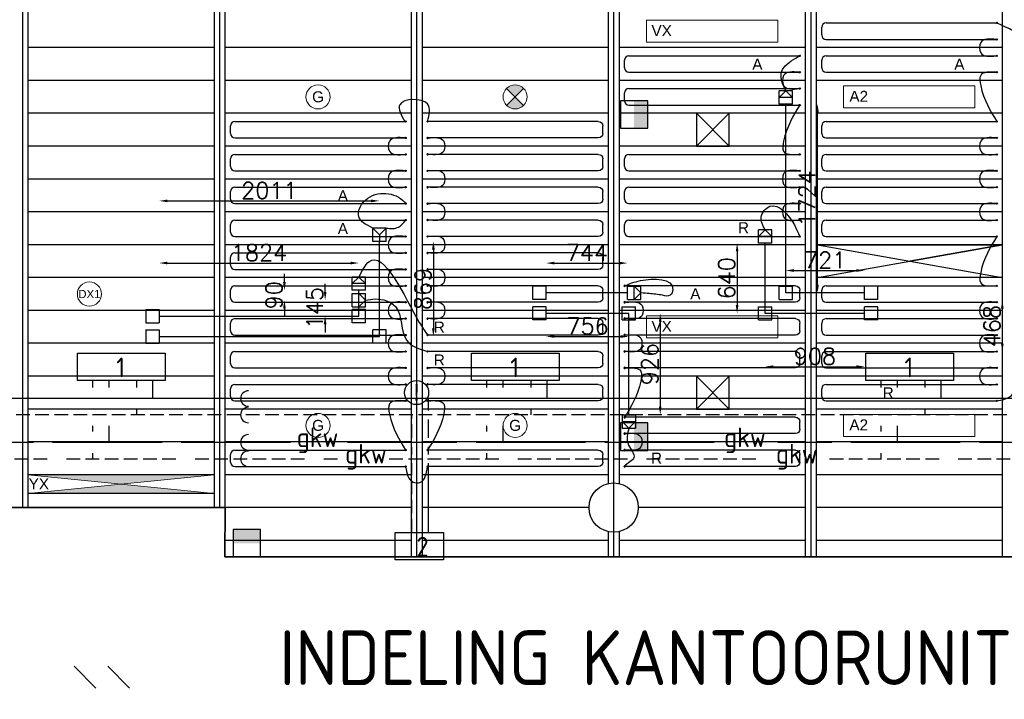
# Model space of a CAD drawing. Extents: x 7383 to 741080, y -570072 to -203000.
# Tile 12 of 45: x 346461 to 355454, y -267249 to -261044. Entities that reach past the tile are written whole.
import ezdxf

# ---------------------------------------------------------------- set-up
doc = ezdxf.new("R2010")
doc.units = 0
doc.header["$LTSCALE"] = 25
for name, pattern in [('2322105', [47, 40, -7]), ('2322106', [47, 5, -2, 5, -2, 5, -2, 5, -2, 5, -2, 5, -7]), ('2322107', [2000, 1000, 1000]), ('2322108', [7, 5, -2]), ('HIDDEN', [0.375, 0.25, -0.125])]:
    doc.linetypes.add(name, pattern=pattern)
doc.layers.get('0').update_dxf_attribs({"linetype": 'CONTINUOUS'})
doc.layers.get('DEFPOINTS').update_dxf_attribs({"linetype": 'CONTINUOUS'})
for name, color, linetype in [('000Vermogens2', 7, 'CONTINUOUS'), ('60', 7, 'CONTINUOUS'), ('7KADERHALMOS', 2, 'CONTINUOUS'), ('KP-bandraster', 5, 'CONTINUOUS'), ('KP-koppelingen', 6, 'CONTINUOUS'), ('KP-leidingen(aanvoer)', 5, 'CONTINUOUS'), ('KP-leidingen(retour)', 1, 'CONTINUOUS'), ('KP-Lucht aanvoer', 6, 'CONTINUOUS'), ('KP-lucht centreline', 2, 'CONTINUOUS'), ('KP-maatvoering', 7, 'CONTINUOUS'), ('KP-Melders', 3, 'CONTINUOUS'), ('KP-Oppervlak', 3, 'CONTINUOUS'), ('KP-panelen', 1, 'CONTINUOUS'), ('KP-registers', 4, 'CONTINUOUS'), ('KP-slangen', 7, 'CONTINUOUS'), ('KP-tekst', 7, 'CONTINUOUS'), ('SYM-W', 7, 'CONTINUOUS'), ('Thermostaat', 160, 'CONTINUOUS'), ('WL522---_VWA', 2, 'CONTINUOUS'), ('WL5501--', 130, 'CONTINUOUS'), ('WL5501--_GKW-A', 4, 'CONTINUOUS'), ('WL5501-GKW', 4, 'CONTINUOUS'), ('WL5502--', 130, 'CONTINUOUS'), ('WL5502--_GKW-R', 4, 'HIDDEN'), ('WL561---_AANVOER', 10, 'CONTINUOUS'), ('WL561---_RETOUR', 10, 'CONTINUOUS')]:
    doc.layers.add(name, color=color, linetype=linetype)
doc.layers.add('KP-Verlichting', color=2, linetype='CONTINUOUS', lineweight=18)
doc.styles.add('arial', font='ARIAL.TTF')
doc.styles.add('BURO-018', font='ISO96.shx', dxfattribs={"height": 90})
doc.styles.add('ISO', font='ISO.SHX')
doc.styles.add('VERWOL-1', font='ROMANS.SHX')
doc.dimstyles.new('MARTIN', dxfattribs={"dimscale": 0, "dimtxt": 50, "dimasz": 75, "dimexe": 4, "dimexo": 4, "dimgap": 20, "dimtad": 1, "dimdec": 0, "dimrnd": 0.01, "dimzin": 1, "dimdsep": 46, "dimtxsty": 'VERWOL-1', "dimcen": -25, "dimdle": 1, "dimclrd": 7, "dimclre": 2, "dimclrt": 7, "dimadec": 0, "dimazin": 0, "dimtfac": 1, "dimtdec": 0, "dimtix": 1, "dimtofl": 0, "dimtmove": 0, "dimatfit": 3, "dimldrblk": 'OBLIQUE', "dimfxl": 0, "dimtvp": 33.333333, "dimtolj": 1, "dimtzin": 1, "dimarcsym": 0})

# ---------------------------------------------------------------- blocks, each defined once
blk = doc.blocks.new('SW30485012')
at = {"color": 0, "linetype": 'Continuous'}
for p, q in [((-2.5, 2.5), (-2.5, -2.5)), ((2.5, 2.5), (-2.5, 2.5)), ((2.5, -2.5), (2.5, 2.5)), ((-2.5, -2.5), (2.5, -2.5))]:
    blk.add_line(p, q, dxfattribs=at)
blk.add_solid([(-2.5, 0), (2.5, 0), (-2.5, -2.5), (2.5, -2.5)], dxfattribs=at)
at = {"color": 0, "linetype": 'Continuous', "style": 'BURO-018', "flags": 1}
blk.add_attdef('W_ID', (0, 0), '', height=1.8, dxfattribs=at)
blk = doc.blocks.new('A$C7BF441B9')
at = {"layer": 'SYM-W', "color": 7}
for p, q in [((16671.7, -8048.1), (16871.7, -8248.1)), ((16979, -8048.1), (17179, -8248.1))]:
    blk.add_line(p, q, dxfattribs=at)
at = {"layer": 'SYM-W', "color": 2, "linetype": 'Continuous'}
for points in [[(17502.6, -5440.3), (16702.6, -5440.3), (16702.6, -5190.3), (17502.6, -5190.3)], [(21102.6, -5440.3), (20302.6, -5440.3), (20302.6, -5190.3), (21102.6, -5190.3)], [(24702.6, -5440.3), (23902.6, -5440.3), (23902.6, -5190.3), (24702.6, -5190.3)], [(20046, -7077.7), (19605.3, -7077.7), (19605.3, -6827.7), (20046, -6827.7)]]:
    blk.add_lwpolyline(points, close=True, dxfattribs=at)
at = {"layer": 'WL522---_VWA'}
for centre in [(18263.6, -5604.3), (18263.6, -5754.3), (18263.6, -6004.3), (18263.6, -6154.3)]:
    blk.add_arc(centre, 70.9, 90, 270, dxfattribs=at)
at = {"layer": 'WL5501--', "linetype": '2322105'}
for p, q in [((16992.1, -5504.3), (16992.1, -5440.3)), ((20592.1, -5504.3), (20592.1, -5440.3)), ((24192.1, -5504.3), (24192.1, -5440.3)), ((16992.1, -6004.3), (16992.1, -5854.3)), ((20592.1, -6004.3), (20592.1, -5854.3)), ((24192.1, -6004.3), (24192.1, -5854.3)), ((18649.8, -6004.3), (15060.2, -6004.3)), ((22519, -6004.3), (19103.6, -6004.3)), ((28291.4, -6004.3), (23099, -6004.3))]:
    blk.add_line(p, q, dxfattribs=at)
at = {"layer": 'WL5502--', "linetype": '2322106'}
for p, q in [((16842.1, -5504.3), (16842.1, -5440.3)), ((20442.1, -5504.3), (20442.1, -5440.3)), ((24042.1, -5504.3), (24042.1, -5440.3)), ((16842.1, -5904.3), (16842.1, -5854.3)), ((20442.1, -5904.3), (20442.1, -5854.3)), ((24042.1, -5904.3), (24042.1, -5854.3)), ((16842.1, -6154.3), (16842.1, -6104.3)), ((20442.1, -6154.3), (20442.1, -6104.3)), ((24042.1, -6154.3), (24042.1, -6104.3)), ((15427.3, -6154.3), (19099.4, -6154.3)), ((19550, -6154.3), (22992.9, -6154.3)), ((23572.9, -6154.3), (28801, -6154.3))]:
    blk.add_line(p, q, dxfattribs=at)
at = {"layer": 'WL561---_AANVOER', "linetype": '2322107'}
for p, q in [((17392.1, -5604.3), (17392.1, -5440.3)), ((20992.1, -5604.3), (20992.1, -5440.3)), ((24592.1, -5604.3), (24592.1, -5440.3)), ((17579.9, -5604.3), (5744.7, -5604.3)), ((28866.5, -5604.3), (17486, -5604.3)), ((19907.9, -5714.3), (19907.9, -5604.3)), ((19907.9, -5964.3), (19907.9, -5794.3)), ((19907.9, -6114.3), (19907.9, -6044.3)), ((19907.9, -6827.7), (19907.9, -6194.3))]:
    blk.add_line(p, q, dxfattribs=at)
at = {"layer": 'WL561---_RETOUR', "linetype": '2322108'}
for p, q in [((17242.1, -5440.3), (17242.1, -5504.3)), ((20842.1, -5440.3), (20842.1, -5504.3)), ((24442.1, -5440.3), (24442.1, -5504.3)), ((28866.5, -5754.3), (5744.7, -5754.3)), ((17242.1, -5704.3), (17242.1, -5754.3)), ((19757.9, -5964.3), (19757.9, -5754.3)), ((20842.1, -5704.3), (20842.1, -5754.3)), ((24442.1, -5704.3), (24442.1, -5754.3)), ((19757.9, -6114.3), (19757.9, -6044.3)), ((19757.9, -6827.7), (19757.9, -6194.3))]:
    blk.add_line(p, q, dxfattribs=at)
at = {"layer": 'Thermostaat', "xscale": 50, "yscale": 50, "zscale": 50}
for p, rotation in [((21786.4, -3010), 89.99999999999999), ((21786.4, -5952.6), 89.99999999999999), ((18248.7, -6925), 180)]:
    blk.add_blockref('SW30485012', p, dxfattribs=dict(at, rotation=rotation))
at = {"layer": '60', "color": 1, "linetype": 'Continuous', "style": 'ISO'}
for s, p in [('1', (17056.2, -5410)), ('1', (20656.2, -5410)), ('1', (24256.2, -5410)), ('2', (19799.3, -7047.4))]:
    blk.add_text(s, height=180, dxfattribs=at).set_placement(p)
at = {"layer": 'WL5501--_GKW-A', "color": 1, "style": 'ISO'}
blk.add_text('gkw', height=180, dxfattribs=at).set_placement((18705.5, -6048.2))
at = {"layer": 'WL5501-GKW', "color": 1, "style": 'ISO'}
blk.add_text('gkw', height=180, dxfattribs=at).set_placement((22609, -6048.2))
at = {"layer": 'WL5502--_GKW-R', "color": 1, "style": 'ISO'}
for p in [(19147.7, -6198.2), (23082.9, -6198.2)]:
    blk.add_text('gkw', height=180, dxfattribs=at).set_placement(p)
blk = doc.blocks.new('Register A')
at = {"layer": 'KP-registers', "linetype": 'Continuous'}
for p, q in [((50, 115), (50, 185)), ((90, 225), (1644, 225)), ((90, 75), (1644, 75))]:
    blk.add_line(p, q, dxfattribs=at)
for centre in [(1650, 225), (1650, 75)]:
    blk.add_circle(centre, 6, dxfattribs=at)
for centre, start, end in [((90, 185), 90, 180), ((90, 115), 180, 270)]:
    blk.add_arc(centre, 40, start, end, dxfattribs=at)
blk = doc.blocks.new('*D1543')
at = {"layer": 'DEFPOINTS', "color": 0, "linetype": 'Continuous', "transparency": 16777216}
for p in [(349558.6, -263266), (347735.1, -263749.7), (349558.6, -263749.7)]:
    blk.add_point(p, dxfattribs=at)
at = {"layer": 'KP-maatvoering', "color": 7, "linetype": 'Continuous', "lineweight": -2, "transparency": 16777216}
blk.add_line((347810.1, -263266), (349483.6, -263266), dxfattribs=at)
at = {"layer": 'KP-maatvoering', "color": 7, "linetype": 'Continuous', "transparency": 16777216}
for points in [[(347810.1, -263253.5), (347810.1, -263278.5), (347735.1, -263266)], [(349483.6, -263253.5), (349483.6, -263278.5), (349558.6, -263266)]]:
    blk.add_solid(points, dxfattribs=at)
at = {"layer": 'KP-maatvoering', "color": 7, "linetype": 'Continuous', "transparency": 16777216, "insert": (348646.9, -263171), "char_height": 150, "attachment_point": 5, "style": 'VERWOL-1'}
blk.add_mtext('\\A1;1824', dxfattribs=at)
blk = doc.blocks.new('_OBLIQUE')
at = {"color": 0, "linetype": 'ByBlock'}
blk.add_line((-0.5, -0.5), (0.5, 0.5), dxfattribs=at)
blk = doc.blocks.new('*D1544')
at = {"layer": 'DEFPOINTS', "color": 0, "linetype": 'Continuous', "transparency": 16777216}
for p in [(349745.8, -262698.5), (347735.1, -263936.9), (349745.8, -263936.9)]:
    blk.add_point(p, dxfattribs=at)
at = {"layer": 'KP-maatvoering', "color": 7, "linetype": 'Continuous', "lineweight": -2, "transparency": 16777216}
blk.add_line((347810.1, -262698.5), (349670.8, -262698.5), dxfattribs=at)
at = {"layer": 'KP-maatvoering', "color": 7, "linetype": 'Continuous', "transparency": 16777216}
for points in [[(347810.1, -262686), (347810.1, -262711), (347735.1, -262698.5)], [(349670.8, -262686), (349670.8, -262711), (349745.8, -262698.5)]]:
    blk.add_solid(points, dxfattribs=at)
at = {"layer": 'KP-maatvoering', "color": 7, "linetype": 'Continuous', "transparency": 16777216, "insert": (348740.5, -262603.5), "char_height": 150, "attachment_point": 5, "style": 'VERWOL-1'}
blk.add_mtext('\\A1;2011', dxfattribs=at)
blk = doc.blocks.new('*D1545')
at = {"layer": 'DEFPOINTS', "color": 0, "linetype": 'Continuous', "transparency": 16777216}
for p in [(349745.8, -263068), (349745.8, -263936.9), (350239, -263936.9)]:
    blk.add_point(p, dxfattribs=at)
at = {"layer": 'KP-maatvoering', "color": 7, "linetype": 'Continuous', "lineweight": -2, "transparency": 16777216}
blk.add_line((350239, -263143), (350239, -263861.9), dxfattribs=at)
at = {"layer": 'KP-maatvoering', "color": 7, "linetype": 'Continuous', "transparency": 16777216}
for points in [[(350226.5, -263143), (350251.5, -263143), (350239, -263068)], [(350226.5, -263861.9), (350251.5, -263861.9), (350239, -263936.9)]]:
    blk.add_solid(points, dxfattribs=at)
at = {"layer": 'KP-maatvoering', "color": 7, "linetype": 'Continuous', "transparency": 16777216, "insert": (350144, -263502.4), "char_height": 150, "attachment_point": 5, "rotation": 90, "style": 'VERWOL-1'}
blk.add_mtext('\\A1;869', dxfattribs=at)
blk = doc.blocks.new('*D1546')
at = {"layer": 'DEFPOINTS', "color": 0, "linetype": 'Continuous', "transparency": 16777216}
for p in [(349250.3, -263604.9), (349619.5, -263604.9), (349558.6, -263749.7)]:
    blk.add_point(p, dxfattribs=at)
at = {"layer": 'KP-maatvoering', "color": 7, "linetype": 'Continuous', "lineweight": -2, "transparency": 16777216}
for p, q in [((349250.3, -263529.9), (349250.3, -263454.9)), ((349250.3, -263824.7), (349250.3, -263899.7))]:
    blk.add_line(p, q, dxfattribs=at)
at = {"layer": 'KP-maatvoering', "color": 7, "linetype": 'Continuous', "transparency": 16777216}
for points in [[(349237.8, -263529.9), (349262.8, -263529.9), (349250.3, -263604.9)], [(349237.8, -263824.7), (349262.8, -263824.7), (349250.3, -263749.7)]]:
    blk.add_solid(points, dxfattribs=at)
at = {"layer": 'KP-maatvoering', "color": 7, "linetype": 'Continuous', "transparency": 16777216, "insert": (349155.3, -263677.3), "char_height": 150, "attachment_point": 5, "rotation": 90, "style": 'VERWOL-1'}
blk.add_mtext('\\A1;145', dxfattribs=at)
blk = doc.blocks.new('*D1547')
at = {"layer": 'DEFPOINTS', "color": 0, "linetype": 'Continuous', "transparency": 16777216}
for p in [(348878.4, -263515.1), (349497.8, -263515.1), (349497.8, -263604.9)]:
    blk.add_point(p, dxfattribs=at)
at = {"layer": 'KP-maatvoering', "color": 7, "linetype": 'Continuous', "lineweight": -2, "transparency": 16777216}
for p, q in [((348878.4, -263440.1), (348878.4, -263365.1)), ((348878.4, -263679.9), (348878.4, -263754.9))]:
    blk.add_line(p, q, dxfattribs=at)
at = {"layer": 'KP-maatvoering', "color": 7, "linetype": 'Continuous', "transparency": 16777216}
for points in [[(348865.9, -263440.1), (348890.9, -263440.1), (348878.4, -263515.1)], [(348865.9, -263679.9), (348890.9, -263679.9), (348878.4, -263604.9)]]:
    blk.add_solid(points, dxfattribs=at)
at = {"layer": 'KP-maatvoering', "color": 7, "linetype": 'Continuous', "transparency": 16777216, "insert": (348783.4, -263560), "char_height": 150, "attachment_point": 5, "rotation": 90, "style": 'VERWOL-1'}
blk.add_mtext('\\A1;90', dxfattribs=at)
blk = doc.blocks.new('*D1548')
at = {"layer": 'DEFPOINTS', "color": 0, "linetype": 'Continuous', "transparency": 16777216}
for p in [(352013, -263266.5), (351269.3, -263538), (352013, -263538)]:
    blk.add_point(p, dxfattribs=at)
at = {"layer": 'KP-maatvoering', "color": 7, "linetype": 'Continuous', "lineweight": -2, "transparency": 16777216}
blk.add_line((351344.3, -263266.5), (351938, -263266.5), dxfattribs=at)
at = {"layer": 'KP-maatvoering', "color": 7, "linetype": 'Continuous', "transparency": 16777216}
for points in [[(351344.3, -263254), (351344.3, -263279), (351269.3, -263266.5)], [(351938, -263254), (351938, -263279), (352013, -263266.5)]]:
    blk.add_solid(points, dxfattribs=at)
at = {"layer": 'KP-maatvoering', "color": 7, "linetype": 'Continuous', "transparency": 16777216, "insert": (351641.2, -263171.5), "char_height": 150, "attachment_point": 5, "style": 'VERWOL-1'}
blk.add_mtext('\\A1;744', dxfattribs=at)
blk = doc.blocks.new('*D1549')
at = {"layer": 'DEFPOINTS', "color": 0, "linetype": 'Continuous', "transparency": 16777216}
for p in [(351269.3, -263725.2), (352025.3, -263725.2), (352025.3, -263936.7)]:
    blk.add_point(p, dxfattribs=at)
at = {"layer": 'KP-maatvoering', "color": 7, "linetype": 'Continuous', "lineweight": -2, "transparency": 16777216}
blk.add_line((351344.3, -263936.7), (351950.3, -263936.7), dxfattribs=at)
at = {"layer": 'KP-maatvoering', "color": 7, "linetype": 'Continuous', "transparency": 16777216}
for points in [[(351344.3, -263924.2), (351344.3, -263949.2), (351269.3, -263936.7)], [(351950.3, -263924.2), (351950.3, -263949.2), (352025.3, -263936.7)]]:
    blk.add_solid(points, dxfattribs=at)
at = {"layer": 'KP-maatvoering', "color": 7, "linetype": 'Continuous', "transparency": 16777216, "insert": (351647.3, -263841.7), "char_height": 150, "attachment_point": 5, "style": 'VERWOL-1'}
blk.add_mtext('\\A1;756', dxfattribs=at)
blk = doc.blocks.new('*D1550')
at = {"layer": 'DEFPOINTS', "color": 0, "linetype": 'Continuous', "transparency": 16777216}
for p in [(352025.3, -263725.2), (352025.3, -264651), (352310.9, -264651)]:
    blk.add_point(p, dxfattribs=at)
at = {"layer": 'KP-maatvoering', "color": 7, "linetype": 'Continuous', "lineweight": -2, "transparency": 16777216}
blk.add_line((352310.9, -263800.2), (352310.9, -264576), dxfattribs=at)
at = {"layer": 'KP-maatvoering', "color": 7, "linetype": 'Continuous', "transparency": 16777216}
for points in [[(352298.4, -263800.2), (352323.4, -263800.2), (352310.9, -263725.2)], [(352298.4, -264576), (352323.4, -264576), (352310.9, -264651)]]:
    blk.add_solid(points, dxfattribs=at)
at = {"layer": 'KP-maatvoering', "color": 7, "linetype": 'Continuous', "transparency": 16777216, "insert": (352215.9, -264188.1), "char_height": 150, "attachment_point": 5, "rotation": 90, "style": 'VERWOL-1'}
blk.add_mtext('\\A1;926', dxfattribs=at)
blk = doc.blocks.new('*D1551')
at = {"layer": 'DEFPOINTS', "color": 0, "linetype": 'Continuous', "transparency": 16777216}
for p in [(353270, -263725.2), (354177.9, -263725.2), (354177.9, -264212.3)]:
    blk.add_point(p, dxfattribs=at)
at = {"layer": 'KP-maatvoering', "color": 7, "linetype": 'Continuous', "lineweight": -2, "transparency": 16777216}
blk.add_line((353345, -264212.3), (354102.9, -264212.3), dxfattribs=at)
at = {"layer": 'KP-maatvoering', "color": 7, "linetype": 'Continuous', "transparency": 16777216}
for points in [[(353345, -264199.8), (353345, -264224.8), (353270, -264212.3)], [(354102.9, -264199.8), (354102.9, -264224.8), (354177.9, -264212.3)]]:
    blk.add_solid(points, dxfattribs=at)
at = {"layer": 'KP-maatvoering', "color": 7, "linetype": 'Continuous', "transparency": 16777216, "insert": (353724, -264117.3), "char_height": 150, "attachment_point": 5, "style": 'VERWOL-1'}
blk.add_mtext('\\A1;908', dxfattribs=at)
blk = doc.blocks.new('*D1552')
at = {"layer": 'DEFPOINTS', "color": 0, "linetype": 'Continuous', "transparency": 16777216}
for p in [(354177.9, -263334.2), (353457.2, -263538), (354177.9, -263538)]:
    blk.add_point(p, dxfattribs=at)
at = {"layer": 'KP-maatvoering', "color": 7, "linetype": 'Continuous', "lineweight": -2, "transparency": 16777216}
blk.add_line((353532.2, -263334.2), (354102.9, -263334.2), dxfattribs=at)
at = {"layer": 'KP-maatvoering', "color": 7, "linetype": 'Continuous', "transparency": 16777216}
for points in [[(353532.2, -263321.7), (353532.2, -263346.7), (353457.2, -263334.2)], [(354102.9, -263321.7), (354102.9, -263346.7), (354177.9, -263334.2)]]:
    blk.add_solid(points, dxfattribs=at)
at = {"layer": 'KP-maatvoering', "color": 7, "linetype": 'Continuous', "transparency": 16777216, "insert": (353817.6, -263239.2), "char_height": 150, "attachment_point": 5, "style": 'VERWOL-1'}
blk.add_mtext('\\A1;721', dxfattribs=at)
blk = doc.blocks.new('*D1553')
at = {"layer": 'DEFPOINTS', "color": 0, "linetype": 'Continuous', "transparency": 16777216}
for p in [(353270, -263085.3), (353013.2, -263725.2), (353270, -263725.2)]:
    blk.add_point(p, dxfattribs=at)
at = {"layer": 'KP-maatvoering', "color": 7, "linetype": 'Continuous', "lineweight": -2, "transparency": 16777216}
blk.add_line((353013.2, -263160.3), (353013.2, -263650.2), dxfattribs=at)
at = {"layer": 'KP-maatvoering', "color": 7, "linetype": 'Continuous', "transparency": 16777216}
for points in [[(353000.7, -263160.3), (353025.7, -263160.3), (353013.2, -263085.3)], [(353000.7, -263650.2), (353025.7, -263650.2), (353013.2, -263725.2)]]:
    blk.add_solid(points, dxfattribs=at)
at = {"layer": 'KP-maatvoering', "color": 7, "linetype": 'Continuous', "transparency": 16777216, "insert": (352918.2, -263405.2), "char_height": 150, "attachment_point": 5, "rotation": 90, "style": 'VERWOL-1'}
blk.add_mtext('\\A1;640', dxfattribs=at)
blk = doc.blocks.new('*D1554')
at = {"layer": 'DEFPOINTS', "color": 0, "linetype": 'Continuous', "transparency": 16777216}
for p in [(353457.2, -261814.2), (353747.1, -261814.2), (353457.2, -263538)]:
    blk.add_point(p, dxfattribs=at)
at = {"layer": 'KP-maatvoering', "color": 7, "linetype": 'Continuous', "lineweight": -2, "transparency": 16777216}
blk.add_line((353747.1, -263463), (353747.1, -261889.2), dxfattribs=at)
at = {"layer": 'KP-maatvoering', "color": 7, "linetype": 'Continuous', "transparency": 16777216}
for points in [[(353734.6, -261889.2), (353759.6, -261889.2), (353747.1, -261814.2)], [(353734.6, -263463), (353759.6, -263463), (353747.1, -263538)]]:
    blk.add_solid(points, dxfattribs=at)
at = {"layer": 'KP-maatvoering', "color": 7, "linetype": 'Continuous', "transparency": 16777216, "insert": (353652.1, -262676.1), "char_height": 150, "attachment_point": 5, "rotation": 90, "style": 'VERWOL-1'}
blk.add_mtext('\\A1;1724', dxfattribs=at)
blk = doc.blocks.new('*D1556')
at = {"layer": 'DEFPOINTS', "color": 0, "linetype": 'Continuous', "transparency": 16777216}
for p in [(355625.3, -263608), (355435.6, -264075.8), (355625.3, -264075.8)]:
    blk.add_point(p, dxfattribs=at)
at = {"layer": 'KP-maatvoering', "color": 7, "linetype": 'Continuous', "lineweight": -2, "transparency": 16777216}
blk.add_line((355435.6, -263683), (355435.6, -264000.8), dxfattribs=at)
at = {"layer": 'KP-maatvoering', "color": 7, "linetype": 'Continuous', "transparency": 16777216}
for points in [[(355423.1, -263683), (355448.1, -263683), (355435.6, -263608)], [(355423.1, -264000.8), (355448.1, -264000.8), (355435.6, -264075.8)]]:
    blk.add_solid(points, dxfattribs=at)
at = {"layer": 'KP-maatvoering', "color": 7, "linetype": 'Continuous', "transparency": 16777216, "insert": (355340.6, -263841.9), "char_height": 150, "attachment_point": 5, "rotation": 90, "style": 'VERWOL-1'}
blk.add_mtext('\\A1;468', dxfattribs=at)

msp = doc.modelspace()

# ---------------------------------------------------------------- hatches: boundary and pattern name
at = {"layer": 'KP-Verlichting', "linetype": 'Continuous'}
h = msp.add_hatch(color=256, dxfattribs=at)
h.paths.add_polyline_path([(350907.8, -261671), (350985.6, -261748.8), (351063.3, -261671, 0.414214)])
h.paths.add_polyline_path([(350907.8, -261826.5, 0.414214), (351063.3, -261826.5), (350985.6, -261748.8)])
h = msp.add_hatch(color=256, dxfattribs=at)
h.dxf.hatch_style = 1
h.paths.add_polyline_path([(348235.6, -265198.8), (346535.6, -265198.8), (347385.6, -265283.8)])
h.paths.add_polyline_path([(347385.6, -265283.8), (346535.6, -265368.8), (348235.6, -265368.8)])
h.paths.add_polyline_path([(347929.9, -265412.1), (348376, -265412.1), (348376, -265110.6), (347929.9, -265110.6)], flags=9)
h = msp.add_hatch(color=256, dxfattribs=at)
h.dxf.hatch_style = 1
h.paths.add_polyline_path([(347385.6, -265283.8), (346535.6, -265368.8), (348235.6, -265368.8)])
h.paths.add_polyline_path([(348235.6, -265198.8), (346535.6, -265198.8), (347385.6, -265283.8)])
h.paths.add_polyline_path([(347929.9, -265412.1), (348376, -265412.1), (348376, -265110.6), (347929.9, -265110.6)], flags=9)
h = msp.add_hatch(color=256, dxfattribs=at)
h.dxf.hatch_style = 1
h.paths.add_polyline_path([(346535.6, -265198.8), (347385.6, -265283.8), (348235.6, -265198.8)])
h.paths.add_polyline_path([(348235.6, -265368.8), (347385.6, -265283.8), (346535.6, -265368.8)])

# ---------------------------------------------------------------- linework, layer by layer
at = {"layer": 'KP-bandraster', "linetype": 'Continuous'}
for p, q in [((346535.6, -258448.8), (346535.6, -265498.8)), ((348235.6, -258448.8), (348235.6, -265498.8)), ((348335.6, -258448.8), (348335.6, -265498.8)), ((350035.6, -258448.8), (350035.6, -265948.8)), ((350135.6, -258448.8), (350135.6, -265948.8)), ((353635.6, -258448.8), (353635.6, -265948.8)), ((353735.6, -258448.8), (353735.6, -265948.8)), ((355435.6, -258448.8), (355435.6, -265948.8)), ((351835.6, -259118.1), (351835.6, -265279.4)), ((351935.6, -259118.1), (351935.6, -265279.4)), ((351835.6, -265718.1), (351835.6, -265948.8)), ((351935.6, -265718.1), (351935.6, -265948.8))]:
    msp.add_line(p, q, dxfattribs=at)
msp.add_circle((351885.6, -265498.8), 225, dxfattribs=at)
at = {"layer": 'KP-koppelingen', "linetype": 'Continuous'}
for p, q in [((353396.4, -261814.2), (353396.4, -261692.5)), ((353518.1, -261692.6), (353396.4, -261692.5)), ((353396.4, -261753.3), (353457.3, -261692.5)), ((353457.3, -261692.5), (353518.1, -261753.4)), ((353518.1, -261814.2), (353518.1, -261692.6)), ((353518.1, -261753.4), (353396.4, -261753.3)), ((353518.1, -261814.2), (353396.4, -261814.2)), ((349685, -263068), (349685, -262946.4)), ((349806.7, -262946.4), (349685, -262946.4)), ((349685, -262946.4), (349745.8, -263007.2)), ((349745.8, -263007.2), (349806.7, -262946.4)), ((349806.6, -263068), (349806.7, -262946.4)), ((349745.8, -263007.2), (349745.8, -263068)), ((353209.2, -263085.2), (353209.2, -262963.6)), ((353330.9, -262963.6), (353209.2, -262963.6)), ((353209.2, -263024.4), (353270.1, -262963.6)), ((353330.9, -263024.5), (353209.2, -263024.4)), ((353270.1, -262963.6), (353330.9, -263024.5)), ((353330.9, -263085.3), (353330.9, -262963.6)), ((349806.6, -263068), (349685, -263068)), ((353330.9, -263085.3), (353209.2, -263085.2)), ((349497.8, -263515.1), (349497.8, -263393.5)), ((349619.5, -263393.5), (349497.8, -263393.5)), ((349497.8, -263454.3), (349558.7, -263393.5)), ((349497.8, -263515.1), (349497.8, -263393.5)), ((349619.5, -263393.5), (349497.8, -263393.5)), ((349497.8, -263454.3), (349558.7, -263393.5)), ((349558.7, -263393.5), (349619.5, -263454.3)), ((349558.7, -263393.5), (349619.5, -263454.3)), ((349619.5, -263515.1), (349619.5, -263393.5)), ((349619.5, -263515.1), (349619.5, -263393.5)), ((349619.5, -263454.3), (349497.8, -263454.3)), ((349619.5, -263454.3), (349497.8, -263454.3)), ((351147.6, -263598.8), (351147.6, -263477.2)), ((351269.3, -263477.2), (351147.6, -263477.2)), ((351269.3, -263598.8), (351269.3, -263477.2)), ((352013, -263598.8), (352013.1, -263477.2)), ((352013.1, -263477.2), (352134.7, -263477.2)), ((352073.8, -263598.8), (352073.9, -263477.2)), ((352073.9, -263477.2), (352134.7, -263538)), ((352134.7, -263598.9), (352134.7, -263477.2)), ((353396.4, -263598.8), (353396.4, -263477.2)), ((353396.4, -263477.2), (353518.1, -263477.2)), ((353518, -263598.8), (353518.1, -263477.2)), ((354177.9, -263598.8), (354177.9, -263477.2)), ((354299.5, -263477.2), (354177.9, -263477.2)), ((354299.5, -263598.8), (354299.5, -263477.2)), ((349619.5, -263515.1), (349497.8, -263515.1)), ((349619.5, -263515.1), (349497.8, -263515.1)), ((349497.8, -263665.7), (349497.8, -263544.1)), ((349497.8, -263544.1), (349619.5, -263544.1)), ((349558.6, -263665.7), (349558.6, -263544.1)), ((349558.6, -263544.1), (349619.5, -263604.9)), ((349619.5, -263665.7), (349619.5, -263544.1)), ((352134.7, -263538), (352073.8, -263598.8)), ((349497.8, -263665.7), (349619.5, -263665.7)), ((349619.5, -263604.9), (349558.6, -263665.7)), ((351269.3, -263598.8), (351147.6, -263598.8)), ((351147.6, -263786), (351147.6, -263664.4)), ((351269.3, -263664.4), (351147.6, -263664.4)), ((351269.3, -263786), (351269.3, -263664.4)), ((351964.5, -263786), (351964.5, -263664.4)), ((351964.5, -263664.4), (352086.1, -263664.4)), ((352013, -263598.8), (352134.7, -263598.9)), ((352086.1, -263786), (352086.1, -263664.4)), ((353209.2, -263786), (353209.2, -263664.4)), ((353209.2, -263664.4), (353330.9, -263664.4)), ((353330.9, -263786), (353330.9, -263664.4)), ((353396.4, -263598.8), (353518, -263598.8)), ((354299.5, -263598.8), (354177.9, -263598.8)), ((354177.9, -263786), (354177.9, -263664.4)), ((354299.5, -263664.4), (354177.9, -263664.4)), ((354299.5, -263786), (354299.5, -263664.4)), ((347613.4, -263688.8), (347735.1, -263688.8)), ((347613.4, -263688.8), (347613.4, -263810.5)), ((347735.1, -263688.8), (347735.1, -263810.5)), ((349497.8, -263810.5), (349497.8, -263688.8)), ((349619.5, -263688.9), (349497.8, -263688.8)), ((349619.4, -263810.5), (349619.5, -263688.9)), ((347613.4, -263810.5), (347735.1, -263810.5)), ((349619.4, -263810.5), (349497.8, -263810.5)), ((351269.3, -263786), (351147.6, -263786)), ((351964.5, -263786), (352086.1, -263786)), ((353209.2, -263786), (353330.9, -263786)), ((354299.5, -263786), (354177.9, -263786)), ((347613.4, -263876), (347735.1, -263876)), ((347613.4, -263876), (347613.4, -263997.7)), ((347735.1, -263876), (347735.1, -263997.7)), ((349685, -263997.7), (349685, -263876)), ((349806.7, -263876.1), (349685, -263876)), ((349806.6, -263997.7), (349806.7, -263876.1)), ((347613.4, -263997.7), (347735.1, -263997.7)), ((349806.6, -263997.7), (349685, -263997.7)), ((351964.5, -264650.9), (351964.4, -264772.6)), ((351964.5, -264650.9), (352086.1, -264651)), ((352086.1, -264651), (352086.1, -264772.6)), ((351964.5, -264711.7), (352086.1, -264711.8)), ((352025.3, -264772.6), (351964.5, -264711.7)), ((352086.1, -264711.8), (352025.3, -264772.6)), ((351964.4, -264772.6), (352086.1, -264772.6))]:
    msp.add_line(p, q, dxfattribs=at)
at = {"layer": 'KP-leidingen(aanvoer)', "linetype": 'Continuous'}
for p, q in [((353457.2, -263538), (353457.2, -261814.2)), ((349745.8, -263936.9), (349745.8, -263068)), ((352013, -263538), (351269.3, -263538)), ((354177.9, -263538), (353457.2, -263538)), ((347735.1, -263936.9), (349745.8, -263936.9))]:
    msp.add_line(p, q, dxfattribs=at)
at = {"layer": 'KP-leidingen(retour)', "linetype": 'Continuous'}
for p, q in [((353270, -263725.2), (353270, -263085.3)), ((349558.6, -263749.7), (349558.6, -263515.1)), ((347735.1, -263749.7), (349558.6, -263749.7)), ((352025.3, -263725.2), (351269.3, -263725.2)), ((352025.3, -264651), (352025.3, -263725.2)), ((354177.9, -263725.2), (353270, -263725.2))]:
    msp.add_line(p, q, dxfattribs=at)
at = {"layer": 'KP-Lucht aanvoer', "linetype": 'Continuous'}
for p, q in [((352641.6, -261898.8), (352641.4, -262198.8)), ((352641.4, -262198.8), (352941.3, -261898.8)), ((352941.3, -261898.8), (352641.6, -261898.8)), ((352641.6, -261898.8), (352941.4, -262198.8)), ((352941.4, -262198.8), (352941.3, -261898.8)), ((352641.4, -262198.8), (352941.4, -262198.8)), ((353747.1, -263398.8), (355435.6, -263098.8)), ((353747.1, -263098.8), (355435.6, -263398.8)), ((353747.1, -263098.8), (355435.6, -263098.8)), ((353747.1, -263398.8), (353747.1, -263098.8)), ((355435.6, -263098.8), (354591.3, -263248.8)), ((355435.6, -263098.8), (355435.6, -263398.8)), ((355435.6, -263398.8), (353747.1, -263398.8)), ((352641.4, -264298.8), (352641.2, -264598.8)), ((352641.2, -264598.8), (352941.1, -264298.8)), ((352941.1, -264298.8), (352641.4, -264298.8)), ((352641.4, -264298.8), (352941.2, -264598.8)), ((352941.2, -264598.8), (352941.1, -264298.8)), ((352641.2, -264598.8), (352941.2, -264598.8))]:
    msp.add_line(p, q, dxfattribs=at)
at = {"layer": 'KP-lucht centreline', "linetype": 'Continuous'}
for p, q in [((346485.6, -258448.8), (346485.6, -265498.8)), ((348285.6, -258448.8), (348285.6, -265498.8)), ((350085.6, -258448.8), (350085.6, -265948.8)), ((351885.6, -258448.8), (351885.6, -265948.8)), ((353685.6, -258448.8), (353685.6, -265948.8))]:
    msp.add_line(p, q, dxfattribs=at)
at = {"layer": 'KP-maatvoering', "linetype": 'Continuous'}
msp.add_line((353747.1, -263398.8), (355435.6, -263098.8), dxfattribs=at)
at = {"layer": 'KP-Melders', "linetype": 'Continuous'}
msp.add_circle((350085.6, -264448.8), 110, dxfattribs=at)
at = {"layer": 'KP-Oppervlak', "linetype": 'Continuous'}
for p, q in [((337435.6, -265498.8), (348335.8, -265498.8)), ((348335.8, -265498.8), (340135.6, -265498.8)), ((348335.8, -265498.8), (348335.6, -265948.8)), ((348335.6, -265948.8), (348335.8, -265498.8)), ((348335.6, -265948.8), (369298.6, -265948.8)), ((369298.6, -265948.8), (348335.6, -265948.8))]:
    msp.add_line(p, q, dxfattribs=at)
at = {"layer": 'KP-panelen', "linetype": 'Continuous'}
for p, q in [((348235.6, -261298.8), (346535.6, -261298.8)), ((350035.6, -261298.8), (348335.6, -261298.8)), ((351835.6, -261298.8), (350135.6, -261298.8)), ((353635.6, -261298.8), (351935.6, -261298.8)), ((355435.6, -261298.8), (353735.6, -261298.8)), ((348235.6, -261598.8), (346535.6, -261598.8)), ((350035.6, -261598.8), (348335.6, -261598.8)), ((351835.6, -261598.8), (350135.6, -261598.8)), ((353635.6, -261598.8), (351935.6, -261598.8)), ((355435.6, -261598.8), (353735.6, -261598.8)), ((348235.6, -261898.8), (346535.6, -261898.8)), ((350035.6, -261898.8), (348335.6, -261898.8)), ((351835.6, -261898.8), (350135.6, -261898.8)), ((353635.6, -261898.8), (351935.6, -261898.8)), ((355435.6, -261898.8), (353735.6, -261898.8)), ((348235.6, -262198.8), (346535.6, -262198.8)), ((350035.6, -262198.8), (348335.6, -262198.8)), ((351835.6, -262198.8), (350135.6, -262198.8)), ((353635.6, -262198.8), (351935.6, -262198.8)), ((355435.6, -262198.8), (353735.6, -262198.8)), ((348235.6, -262498.8), (346535.6, -262498.8)), ((350035.6, -262498.8), (348335.6, -262498.8)), ((351835.6, -262498.8), (350135.6, -262498.8)), ((353635.6, -262498.8), (351935.6, -262498.8)), ((355435.6, -262498.8), (353735.6, -262498.8)), ((348235.6, -262798.8), (346535.6, -262798.8)), ((350035.6, -262798.8), (348335.6, -262798.8)), ((351835.6, -262798.8), (350135.6, -262798.8)), ((353635.6, -262798.8), (351935.6, -262798.8)), ((355435.6, -262798.8), (353735.6, -262798.8)), ((348235.6, -263098.8), (346535.6, -263098.8)), ((350035.6, -263098.8), (348335.6, -263098.8)), ((351835.6, -263098.8), (350135.6, -263098.8)), ((353635.6, -263098.8), (351935.6, -263098.8)), ((355435.6, -263098.8), (353735.6, -263098.8)), ((348235.6, -263398.8), (346535.6, -263398.8)), ((350035.6, -263398.8), (348335.6, -263398.8)), ((351835.6, -263398.8), (350135.6, -263398.8)), ((353635.6, -263398.8), (351935.6, -263398.8)), ((355435.6, -263398.8), (353735.6, -263398.8)), ((348235.6, -263698.8), (346535.6, -263698.8)), ((350035.6, -263698.8), (348335.6, -263698.8)), ((351835.6, -263698.8), (350135.6, -263698.8)), ((353635.6, -263698.8), (351935.6, -263698.8)), ((355435.6, -263698.8), (353735.6, -263698.8)), ((348235.6, -263998.8), (346535.6, -263998.8)), ((350035.6, -263998.8), (348335.6, -263998.8)), ((351835.6, -263998.8), (350135.6, -263998.8)), ((353635.6, -263998.8), (351935.6, -263998.8)), ((355435.6, -263998.8), (353735.6, -263998.8)), ((348235.6, -264298.8), (346535.6, -264298.8)), ((350035.6, -264298.8), (348335.6, -264298.8)), ((351835.6, -264298.8), (350135.6, -264298.8)), ((353635.6, -264298.8), (351935.6, -264298.8)), ((355435.6, -264298.8), (353735.6, -264298.8)), ((348235.6, -264598.8), (346535.6, -264598.8)), ((350035.6, -264598.8), (348335.6, -264598.8)), ((351835.6, -264598.8), (350135.6, -264598.8)), ((353635.6, -264598.8), (351935.6, -264598.8)), ((355435.6, -264598.8), (353735.6, -264598.8)), ((348235.6, -264898.8), (346535.6, -264898.8)), ((348235.6, -264898.8), (346535.6, -264898.8)), ((350035.6, -264898.8), (348335.6, -264898.8)), ((351835.6, -264898.8), (350135.6, -264898.8)), ((353635.6, -264898.8), (351935.6, -264898.8)), ((355435.6, -264898.8), (353735.6, -264898.8)), ((348235.6, -265198.8), (346535.6, -265198.8)), ((348235.6, -265198.8), (346535.6, -265198.8)), ((348235.6, -265198.8), (346535.6, -265198.8)), ((350035.6, -265198.8), (348335.6, -265198.8)), ((351835.6, -265198.8), (350135.6, -265198.8)), ((353635.6, -265198.8), (351935.6, -265198.8)), ((355435.6, -265198.8), (353735.6, -265198.8)), ((348235.6, -265368.8), (346535.6, -265368.8)), ((348235.6, -265368.8), (346535.6, -265368.8)), ((350035.6, -265498.8), (348335.6, -265498.8)), ((351660.6, -265498.8), (350135.6, -265498.8)), ((353635.6, -265498.8), (352110.6, -265498.8)), ((355435.6, -265498.8), (353735.6, -265498.8)), ((350035.6, -265798.8), (348335.6, -265798.8)), ((351835.6, -265798.8), (350135.6, -265798.8)), ((353635.6, -265798.8), (351935.6, -265798.8)), ((355435.6, -265798.8), (353735.6, -265798.8))]:
    msp.add_line(p, q, dxfattribs=at)
at = {"layer": 'KP-slangen', "linetype": 'Continuous'}
for points in [[(355385.6, -261073.8), (355686.5, -261233.2), (355847, -261419.3), (355812.7, -261684.6)], [(355379.6, -261223.8), (355237.9, -261252.7), (355237.9, -261345.4), (355379.6, -261373.8)], [(353579.6, -261523.8), (353437.9, -261552.7), (353437.9, -261645.4), (353579.6, -261673.8)], [(355379.6, -261523.8), (355237.9, -261552.7), (355237.9, -261645.4), (355385.6, -261973.8)], [(350185.6, -261973.8), (350184.5, -261813.2), (349932.5, -261820), (349979.6, -261973.8)], [(353585.6, -261823.8), (353437.9, -262152.7), (353437.9, -262245.4), (353579.6, -262273.8)], [(349979.6, -262123.8), (349837.9, -262152.7), (349837.9, -262245.4), (349979.6, -262273.8)], [(350191.6, -262123.8), (350333.3, -262152.7), (350333.3, -262245.4), (350191.6, -262273.8)], [(355379.6, -262123.8), (355237.9, -262152.7), (355237.9, -262245.4), (355379.6, -262273.8)], [(349979.6, -262423.8), (349837.9, -262452.7), (349837.9, -262545.4), (349979.6, -262573.8)], [(350191.6, -262423.8), (350333.3, -262452.7), (350333.3, -262545.4), (350191.6, -262573.8)], [(353579.6, -262423.8), (353437.9, -262452.7), (353437.9, -262545.4), (353579.6, -262573.8)], [(355379.6, -262423.8), (355237.9, -262452.7), (355237.9, -262545.4), (355379.6, -262573.8)], [(349685, -262946.4), (349557.5, -262843.3), (349640.4, -262673.4), (349985.6, -262723.8), (349988.4, -262728)], [(350191.6, -262723.8), (350333.3, -262752.7), (350333.3, -262845.4), (350191.6, -262873.8)], [(353270.1, -262963.6), (353232.7, -262846.7), (353311.9, -262748.2), (353536.2, -262918.2), (353585.6, -263023.8), (353588.4, -263030.3)], [(353579.6, -262723.8), (353437.9, -262752.7), (353437.9, -262845.4), (353579.6, -262873.8)], [(355379.6, -262723.8), (355237.9, -262752.7), (355237.9, -262845.4), (355379.6, -262873.8)], [(349806.7, -262946.4), (349872.4, -262951.3), (349919.6, -262937.8), (349985.6, -262873.8)], [(349979.6, -263023.8), (349837.9, -263052.7), (349837.9, -263145.4), (349979.6, -263173.8)], [(350191.6, -263023.8), (350333.3, -263052.7), (350333.3, -263145.4), (350191.6, -263173.8)], [(355385.6, -263023.8), (355237.9, -263352.7), (355237.9, -263445.4), (355379.6, -263473.8)], [(349558.6, -263393.5), (349650.1, -263254), (350110.6, -263807.6), (350185.6, -263923.8)], [(349979.6, -263323.8), (349837.9, -263352.7), (349837.9, -263445.4), (349979.6, -263473.8)], [(350191.6, -263323.8), (350333.3, -263352.7), (350333.3, -263445.4), (350191.6, -263473.8)], [(351985.6, -263473.8), (352132, -263426.5), (352425.3, -263507), (352402.3, -263560.6), (352333.3, -263560.6), (352210.6, -263545.3), (352134.7, -263538)], [(349619.5, -263604.9), (349709, -263594.3), (349893, -263663.3), (349995.5, -263972.7), (350185.6, -264073.8)], [(349979.6, -263623.8), (349837.9, -263652.7), (349837.9, -263745.4), (349979.6, -263773.8)], [(350191.6, -263623.8), (350333.3, -263652.7), (350333.3, -263745.4), (350191.6, -263773.8)], [(352003, -263623.8), (352144.7, -263652.7), (352144.7, -263745.4), (352003, -263773.8)], [(355379.6, -263623.8), (355237.9, -263652.7), (355237.9, -263745.4), (355379.6, -263773.8)], [(349979.6, -263923.8), (349837.9, -263952.7), (349837.9, -264045.4), (349979.6, -264073.8)], [(351991.6, -263923.8), (352133.3, -263952.7), (352133.3, -264045.4), (351991.6, -264073.8)], [(355379.6, -263923.8), (355237.9, -263952.7), (355237.9, -264045.4), (355379.6, -264073.8)], [(349979.6, -264223.8), (349837.9, -264252.7), (349837.9, -264345.4), (349979.6, -264373.8)], [(350191.6, -264223.8), (350333.3, -264252.7), (350333.3, -264345.4), (350191.6, -264373.8)], [(351991.6, -264223.8), (352133.3, -264252.7), (352133.3, -264345.4), (351985.6, -264673.8)], [(355379.6, -264223.8), (355237.9, -264252.7), (355237.9, -264345.4), (355379.6, -264373.8)], [(355385.6, -264523.8), (355506, -264485.8), (355589.4, -264325.9), (355625.3, -264197.4)], [(349979.6, -264523.8), (349837.9, -264552.7), (349837.9, -264645.4), (349985.6, -264973.8)], [(350191.6, -264523.8), (350333.3, -264552.7), (350333.3, -264645.4), (350185.6, -264973.8)], [(352025.3, -264772.6), (352021.4, -264928.2), (352071.2, -265041.4), (351985.6, -265123.8), (351985.2, -265124.4)], [(351991.6, -264823.8), (352133.3, -264852.7), (352133.3, -264945.4), (351991.6, -264973.8)], [(349985.6, -265123.8), (350055.4, -265266.4), (350116.5, -265269), (350185.6, -265123.8)]]:
    msp.add_spline(points, degree=3, dxfattribs=at)
at = {"layer": 'KP-tekst', "linetype": 'Continuous'}
msp.add_spline([(353457.3, -261692.5), (353487.8, -261434.5), (353585.6, -261373.8), (353583.5, -261374.7)], degree=3, dxfattribs=at)
at = {"layer": 'KP-Verlichting', "linetype": 'Continuous'}
for p, q in [((352185.6, -261048.8), (353385.6, -261048.8)), ((352185.6, -261048.8), (352185.6, -261248.8)), ((353385.6, -261048.8), (353385.6, -261248.8)), ((352185.6, -261248.8), (353385.6, -261248.8)), ((351063.3, -261826.5), (350907.8, -261671)), ((350907.8, -261826.5), (351063.3, -261671)), ((353985.6, -261648.8), (355185.6, -261648.8)), ((353985.6, -261648.8), (353985.6, -261848.8)), ((355185.6, -261648.8), (355185.6, -261848.8)), ((353985.6, -261848.8), (355185.6, -261848.8)), ((352185.6, -263748.8), (353385.6, -263748.8)), ((352185.6, -263748.8), (352185.6, -263948.8)), ((353385.6, -263748.8), (353385.6, -263948.8)), ((352185.6, -263948.8), (353385.6, -263948.8)), ((353985.6, -264648.8), (355185.6, -264648.8)), ((353985.6, -264648.8), (353985.6, -264848.8)), ((355185.6, -264648.8), (355185.6, -264848.8)), ((353985.6, -264848.8), (355185.6, -264848.8)), ((346535.6, -265368.8), (348235.6, -265198.8)), ((346535.6, -265198.8), (348235.6, -265368.8)), ((346535.6, -265368.8), (348235.6, -265198.8)), ((346535.6, -265198.8), (348235.6, -265368.8))]:
    msp.add_line(p, q, dxfattribs=at)
for centre in [(349185.6, -261748.8), (350985.6, -261748.8), (347097.2, -263548.8), (349185.6, -264748.8), (350985.6, -264748.8)]:
    msp.add_circle(centre, 110, dxfattribs=at)

# ---------------------------------------------------------------- block references
at = {"layer": '000Vermogens2', "linetype": 'Continuous'}
msp.add_blockref('A$C7BF441B9', (330285.6, -258898.8), dxfattribs=at)
at = {"layer": 'KP-registers', "linetype": 'Continuous'}
for p in [(353735.6, -261298.8), (351935.6, -261598.8), (353735.6, -261598.8), (351935.6, -261898.8), (348335.6, -262198.8), (353735.6, -262198.8), (348335.6, -262498.8), (351935.6, -262498.8), (353735.6, -262498.8), (348335.6, -262798.8), (351935.6, -262798.8), (353735.6, -262798.8), (348335.6, -263098.8), (351935.6, -263098.8), (353735.6, -263098.8), (348335.6, -263398.8), (348335.6, -263698.8), (353735.6, -263698.8), (348335.6, -263998.8), (353735.6, -263998.8), (348335.6, -264298.8), (353735.6, -264298.8), (348335.6, -264598.8), (353735.6, -264598.8), (348335.6, -265198.8)]:
    msp.add_blockref('Register A', p, dxfattribs=at)
at = {"layer": 'KP-registers', "linetype": 'Continuous', "xscale": -1}
for p in [(351835.6, -262198.8), (351835.6, -262498.8), (351835.6, -262798.8), (351835.6, -263098.8), (351835.6, -263398.8), (351835.6, -263698.8), (353635.6, -263698.8), (351835.6, -263998.8), (353635.6, -263998.8), (351835.6, -264298.8), (353635.6, -264298.8), (351835.6, -264598.8), (353635.6, -264898.8), (351835.6, -265198.8), (353635.6, -265198.8)]:
    msp.add_blockref('Register A', p, dxfattribs=at)

# ---------------------------------------------------------------- texts
at = {"layer": '7KADERHALMOS', "style": 'ISO'}
msp.add_text('INDELING KANTOORUNITS, 3e VERDIEPING', height=500, dxfattribs=at).set_placement((348832.4, -267119.6))
at = {"layer": 'KP-Melders', "linetype": 'Continuous', "insert": (350085.6, -264448.8), "char_height": 150, "attachment_point": 5, "style": 'arial'}
msp.add_mtext('\\A1;!', dxfattribs=at)
at = {"layer": 'KP-tekst', "linetype": 'Continuous', "char_height": 100, "attachment_point": 5, "style": 'arial'}
for s, insert in [('\\A1;A', (353198.5, -261450.8)), ('\\A1;A', (355043.5, -261450.8)), ('\\A1;A', (349412.4, -262650.8)), ('\\A1;A', (349412.4, -262950.8)), ('\\A1;R', (353071.6, -262943.3)), ('\\A1;A', (352631.8, -263546.9)), ('\\A1;R', (350293.4, -263850.8)), ('\\A1;R', (350293.4, -264150.8)), ('\\A1;R', (354393.5, -264450.8)), ('\\A1;R', (352277.1, -265047.2))]:
    msp.add_mtext(s, dxfattribs=dict(at, insert=insert))
at = {"layer": 'KP-Verlichting', "linetype": 'Continuous', "attachment_point": 5, "style": 'arial'}
for s, insert, char_height in [('\\A1;VX', (352324.2, -261143.7), 100), ('\\A1;G', (349185.6, -261748.8), 100), ('\\A1;A2', (354124.2, -261743.7), 100), ('\\A1;DX1', (347097.2, -263548.8), 75), ('\\A1;VX', (352324.2, -263843.7), 100), ('\\A1;G', (349185.6, -264748.8), 100), ('\\A1;G', (350985.6, -264748.8), 100), ('\\A1;A2', (354124.2, -264743.7), 100), ('\\A1;YX', (346635.2, -265282.4), 100)]:
    msp.add_mtext(s, dxfattribs=dict(at, insert=insert, char_height=char_height))

# ---------------------------------------------------------------- dimensions: what is measured, and where the dimension line sits
at = {"layer": 'KP-maatvoering', "linetype": 'Continuous'}
for base, p1, p2, picture, middle in [((353747.1, -261814.2), (353457.2, -263538), (353457.2, -261814.2), '*D1554', (353652.1, -262676.1)), ((350239, -263936.9), (349745.8, -263068), (349745.8, -263936.9), '*D1545', (350144, -263502.4)), ((353013.2, -263725.2), (353270, -263085.3), (353270, -263725.2), '*D1553', (352918.2, -263405.2)), ((348878.4, -263515.1), (349497.8, -263604.9), (349497.8, -263515.1), '*D1547', (348783.4, -263560)), ((349250.3, -263604.9), (349558.6, -263749.7), (349619.5, -263604.9), '*D1546', (349155.3, -263677.3)), ((355435.6, -264075.8), (355625.3, -263608), (355625.3, -264075.8), '*D1556', (355340.6, -263841.9)), ((352310.9, -264651), (352025.3, -263725.2), (352025.3, -264651), '*D1550', (352215.9, -264188.1))]:
    dim = msp.add_linear_dim(base=base, p1=p1, p2=p2, angle=90, dimstyle='MARTIN', override={"dimscale": 1, "dimtxt": 150, "dimse1": 1, "dimse2": 1}, dxfattribs=at)
    dim.commit()
    dim.dimension.update_dxf_attribs({"geometry": picture, "text_midpoint": middle})
for base, p1, p2, picture, middle in [((349745.8, -262698.5), (347735.1, -263936.9), (349745.8, -263936.9), '*D1544', (348740.5, -262603.5)), ((349558.6393, -263265.9944), (347735.0628, -263749.6562), (349558.6393, -263749.6562), '*D1543', (348646.8511, -263170.9944)), ((352013, -263266.5), (351269.3, -263538), (352013, -263538), '*D1548', (351641.2, -263171.5)), ((354177.9, -263334.2), (353457.2, -263538), (354177.9, -263538), '*D1552', (353817.6, -263239.2)), ((352025.3, -263936.7), (351269.3, -263725.2), (352025.3, -263725.2), '*D1549', (351647.3, -263841.7)), ((354177.9, -264212.3), (353270, -263725.2), (354177.9, -263725.2), '*D1551', (353724, -264117.3))]:
    dim = msp.add_linear_dim(base=base, p1=p1, p2=p2, dimstyle='MARTIN', override={"dimscale": 1, "dimtxt": 150, "dimse1": 1, "dimse2": 1}, dxfattribs=at)
    dim.commit()
    dim.dimension.update_dxf_attribs({"geometry": picture, "text_midpoint": middle})

doc.saveas('drawing.dxf')
